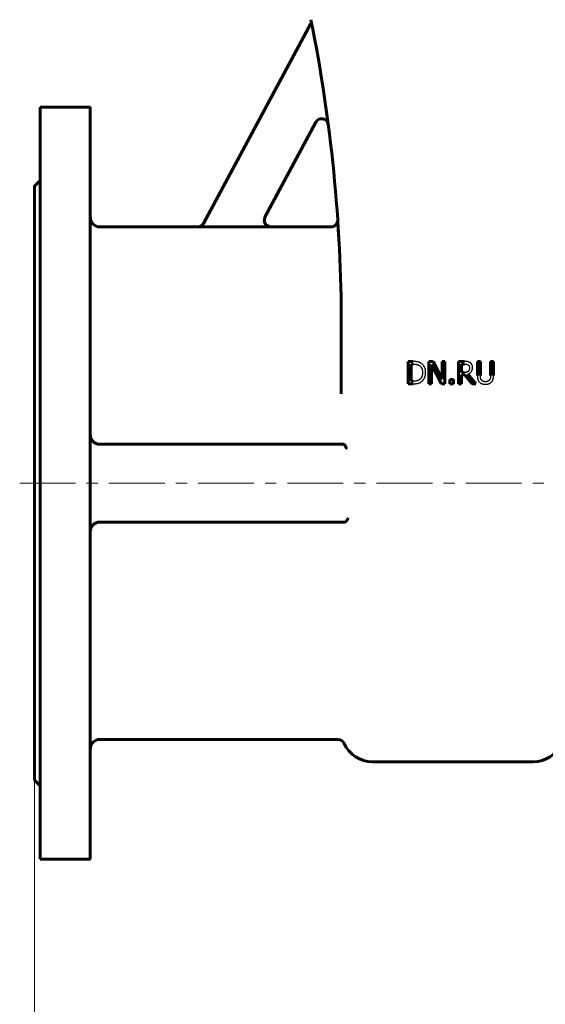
# Model space of a CAD drawing. Header units: millimetres. Extents: x 0 to 614, y 0 to 420.
# Tile 3 of 16: x 140 to 211, y 70 to 203. Entities that reach past the tile are written whole.
import ezdxf

# ---------------------------------------------------------------- set-up
doc = ezdxf.new("R2010")
doc.units = ezdxf.units.MM
for name, pattern in [('K5LT-1', [0]), ('K5LT_AXLED', [12, 7.5, -1.5, 1.5, -1.5]), ('K5LT_BASIC', [0]), ('K5LT_THIN', [0])]:
    doc.linetypes.add(name, pattern=pattern)
doc.layers.add('Системный слой', color=7, linetype='Continuous')
doc.layers.add('Системный слой (1)', color=7, linetype='Continuous', true_color=0x6c6c6c)
doc.styles.add('KDIMTEXTSTYLE', font='txt', dxfattribs={"width": 0.96, "oblique": 15, "height": 5})
doc.styles.add('KTEXTSTYLE', font='txt', dxfattribs={"width": 0.96, "height": 5})
doc.dimstyles.new('KDIMSTYLE (0.25)', dxfattribs={"dimtxt": 5, "dimasz": 1, "dimexe": 2, "dimexo": 0, "dimgap": 1, "dimtad": 1, "dimlfac": 4, "dimtxsty": 'KDIMTEXTSTYLE', "dimsah": 1, "dimcen": 0, "dimdle": 1, "dimadec": 0, "dimazin": 0, "dimtfac": 0.667, "dimtmove": 0, "dimatfit": 3, "dimfxl": 1, "dimtvp": 1, "dimtolj": 1, "dimtzin": 0, "dimarcsym": 0})

# ---------------------------------------------------------------- blocks, each defined once
blk = doc.blocks.new('U2')
at = {"layer": 'Системный слой (1)', "color": 143, "linetype": 'K5LT_BASIC', "lineweight": 60, "true_color": 0x33acca}
for p, q in [((182.99, 176.09), (182.99, 176.09)), ((182.99, 176.09), (182.99, 176.07)), ((182.99, 176.07), (182.99, 176.04)), ((182.99, 176.04), (182.99, 176.04)), ((182.99, 176.04), (182.99, 176.04))]:
    blk.add_line(p, q, dxfattribs=at)
blk = doc.blocks.new('U9')
at = {"layer": 'Системный слой (1)', "color": 143, "linetype": 'K5LT_BASIC', "lineweight": 60, "true_color": 0x33acca}
for p, q in [((149.72, 191.26), (149.72, 140.64)), ((149.72, 140.64), (149.72, 90.01))]:
    blk.add_line(p, q, dxfattribs=at)
blk = doc.blocks.new('U12')
at = {"layer": 'Системный слой (1)', "color": 143, "linetype": 'K5LT_BASIC', "lineweight": 60, "true_color": 0x33acca}
for p, q in [((142.22, 180.64), (142.22, 140.64)), ((142.22, 140.64), (142.22, 100.64))]:
    blk.add_line(p, q, dxfattribs=at)
blk = doc.blocks.new('U13')
at = {"layer": 'Системный слой (1)', "color": 143, "linetype": 'K5LT_BASIC', "lineweight": 60, "true_color": 0x33acca}
for p, q in [((142.97, 191.26), (142.97, 140.64)), ((142.97, 140.64), (142.97, 90.01))]:
    blk.add_line(p, q, dxfattribs=at)
blk = doc.blocks.new('U17')
at = {"layer": 'Системный слой (1)', "color": 143, "linetype": 'K5LT_BASIC', "lineweight": 60, "true_color": 0x33acca}
for p, q in [((173.18, 176.46), (173.09, 175.87)), ((173.09, 175.87), (173.34, 175.39)), ((173.34, 175.39), (173.88, 175.14)), ((173.88, 175.14), (173.97, 175.14))]:
    blk.add_line(p, q, dxfattribs=at)
blk = doc.blocks.new('U22')
at = {"layer": 'Системный слой (1)', "color": 143, "linetype": 'K5LT_BASIC', "lineweight": 60, "true_color": 0x33acca}
for p, q in [((164.14, 175.14), (150.97, 175.14)), ((182.09, 175.14), (173.97, 175.14))]:
    blk.add_line(p, q, dxfattribs=at)
blk = doc.blocks.new('D0')
at = {"layer": 'Системный слой (1)'}
for points in [[(147.22, 47.25), (146.72, 47.91), (147.22, 48.57), (142.22, 47.91)], [(249.72, 47.25), (254.72, 47.91), (249.72, 48.57), (250.22, 47.91)]]:
    blk.add_hatch(color=7, dxfattribs=at).paths.add_polyline_path(points)
at = {"layer": 'Системный слой (1)', "color": 7, "linetype": 'K5LT_THIN', "lineweight": 18, "true_color": 0xffffff}
for p, q in [((142.22, 100.64), (142.22, 45.91)), ((254.72, 100.64), (254.72, 45.91)), ((142.22, 47.91), (147.22, 48.57)), ((147.22, 47.25), (142.22, 47.91)), ((142.22, 47.91), (254.72, 47.91)), ((147.22, 48.57), (146.72, 47.91)), ((146.72, 47.91), (147.22, 47.25)), ((250.22, 47.91), (249.72, 48.57)), ((249.72, 48.57), (254.72, 47.91)), ((254.72, 47.91), (249.72, 47.25)), ((249.72, 47.25), (250.22, 47.91))]:
    blk.add_line(p, q, dxfattribs=at)
blk.add_wipeout([(193.06, 48.91), (193.06, 56.29), (203.45, 56.29), (203.45, 48.91)]).dxf.layer = 'Системный слой (1)'
at = {"layer": 'Системный слой (1)', "color": 7, "insert": (193.06, 55.49), "char_height": 5, "attachment_point": 1, "style": 'KTEXTSTYLE'}
blk.add_mtext('\\fArial|b0|c204|p34;\\H5.0;\\W1.000;\\Q15;\\fGOST Type AU|b0|i0|c204|p34;\\Q15;\\W0.960;450', dxfattribs=at)
blk = doc.blocks.new('KDIMARROW_01')
at = {"layer": 'Системный слой'}
blk.add_hatch(color=0, dxfattribs=at).paths.add_polyline_path([(-5, -0.66), (0, 0), (-5, 0.66), (-4.5, 0)])
at = {"layer": 'Системный слой', "color": 0, "linetype": 'K5LT_THIN', "lineweight": 18}
for p, q in [((-4.5, 0), (-5, 0.66)), ((-5, 0.66), (0, 0)), ((0, 0), (-5, -0.66)), ((-5, -0.66), (-4.5, 0))]:
    blk.add_line(p, q, dxfattribs=at)
at = {"layer": 'Системный слой (1)', "color": 0, "linetype": 'K5LT_THIN', "lineweight": 18}
blk.add_line((437.74, 140.64), (437.49, 140.64), dxfattribs=at)

msp = doc.modelspace()

# ---------------------------------------------------------------- linework, layer by layer
at = {"layer": 'Системный слой (1)', "color": 143, "linetype": 'K5LT_BASIC', "lineweight": 60, "true_color": 0x33acca}
for p, q in [((164.9246, 175.5945), (179.3802, 202.5196)), ((179.3802, 202.5196), (179.5089, 202.4505)), ((142.9727, 191.2608), (149.7227, 191.2608)), ((180.0339, 189.231), (173.1698, 176.446)), ((142.2227, 180.6358), (142.9727, 181.3858)), ((164.1312, 175.1198), (173.9623, 175.1198)), ((183.0104, 175.7665), (182.9885, 176.0947)), ((183.4727, 152.6471), (183.4727, 161.8417)), ((192.4486, 157.0149), (192.4486, 154.0149)), ((193.1318, 157.0149), (192.4486, 157.0149)), ((192.8473, 154.3601), (192.8473, 156.6696)), ((192.8473, 156.6696), (193.1512, 156.6696)), ((195.2469, 157.0149), (195.2469, 154.0149)), ((195.8133, 157.0149), (195.2469, 157.0149)), ((195.6188, 156.6016), (196.9462, 154.0149)), ((195.6188, 154.0149), (195.6188, 156.6016)), ((197.0216, 154.6397), (195.8133, 157.0149)), ((197.0216, 157.0149), (197.0216, 154.6397)), ((197.3935, 157.0149), (197.0216, 157.0149)), ((197.3935, 154.0149), (197.3935, 157.0149)), ((200.024, 157.0149), (199.2509, 157.0149)), ((199.2509, 157.0149), (199.2509, 154.0149)), ((199.6496, 156.6696), (200.0459, 156.6696)), ((199.6496, 155.5416), (199.6496, 156.6696)), ((201.7744, 157.0149), (201.7744, 155.1429)), ((202.1731, 157.0149), (201.7744, 157.0149)), ((202.1731, 155.1429), (202.1731, 157.0149)), ((203.9454, 157.0149), (203.5467, 157.0149)), ((203.5467, 157.0149), (203.5467, 155.1332)), ((203.9454, 155.1429), (203.9454, 157.0149)), ((199.9997, 155.5416), (199.6496, 155.5416)), ((199.6496, 155.2085), (200.1067, 155.2085)), ((199.6496, 154.0149), (199.6496, 155.2085)), ((200.1067, 155.2085), (201.0548, 154.0149)), ((201.5726, 154.0149), (200.5054, 155.3204)), ((192.4486, 154.0149), (193.1391, 154.0149)), ((193.1512, 154.3601), (192.8473, 154.3601)), ((195.2469, 154.0149), (195.6188, 154.0149)), ((196.9462, 154.0149), (197.3935, 154.0149)), ((198.0791, 154.5886), (198.0791, 154.0149)), ((198.5605, 154.5886), (198.0791, 154.5886)), ((198.0791, 154.0149), (198.5605, 154.0149)), ((198.5605, 154.0149), (198.5605, 154.5886)), ((199.2509, 154.0149), (199.6496, 154.0149)), ((201.0548, 154.0149), (201.5726, 154.0149)), ((150.9727, 145.8858), (183.704, 145.8858)), ((183.704, 145.8858), (183.75, 145.8858)), ((183.9239, 135.3858), (150.9727, 135.3858)), ((183.9239, 135.3858), (183.9249, 135.3858)), ((183.0251, 106.1358), (150.9727, 106.1358)), ((187.6727, 103.1358), (209.2727, 103.1358)), ((142.2227, 100.6358), (142.9727, 99.8858)), ((142.9727, 90.0108), (149.7227, 90.0108))]:
    msp.add_line(p, q, dxfattribs=at)
at = {"layer": 'Системный слой (1)', "color": 30, "linetype": 'K5LT_AXLED', "lineweight": 18, "true_color": 0xff8000}
msp.add_line((140.2227, 140.6358), (249.2227, 140.6358), dxfattribs=at)
at = {"layer": 'Системный слой (1)', "color": 143, "linetype": 'K5LT_BASIC', "lineweight": 60, "true_color": 0x33acca}
for centre, radius, start, end in [((-26.5273, 161.8417), 210, 0, 11.309932), ((180.8269, 188.8053), 0.9, 7.40896, 151.769278), ((150.9727, 176.3858), 1.25, 180, 270), ((-26.5273, 161.8417), 210, 3.875584, 3.891721), ((150.9727, 147.1358), 1.25, 199.801907, 270), ((150.9727, 134.1358), 1.25, 90, 160.198093), ((150.9727, 104.8858), 1.25, 90, 180), ((183.0251, 105.2358), 0.9, 24.315739, 90), ((187.6727, 107.3358), 4.2, 204.315739, 270), ((209.2727, 107.3358), 4.2, 270, 335.684261)]:
    msp.add_arc(centre, radius, start, end, dxfattribs=at)
at = {"layer": 'Системный слой (1)', "color": 7, "linetype": 'K5LT-1'}
for points, knots in [([(173.9623, 175.1198), (173.9256, 175.1199), (173.8523, 175.1245), (173.7767, 175.1386), (173.7194, 175.1534), (173.6794, 175.1653), (173.6405, 175.1796), (173.614, 175.1905), (173.5938, 175.1991), (173.5676, 175.2114), (173.5163, 175.2377), (173.4744, 175.2634), (173.4398, 175.2879), (173.4296, 175.2952), (173.4143, 175.3068), (173.3893, 175.3265), (173.3411, 175.3682), (173.2787, 175.4328), (173.2135, 175.5186), (173.168, 175.5957), (173.1372, 175.6609), (173.1221, 175.6991), (173.1136, 175.7234), (173.1095, 175.7353), (173.1035, 175.7542), (173.095, 175.7836), (173.0805, 175.8429), (173.072, 175.8965), (173.068, 175.9399), (173.0669, 175.9536), (173.0655, 175.9758), (173.0644, 176.0084), (173.065, 176.0716), (173.0729, 176.159), (173.095, 176.2628), (173.1273, 176.3588), (173.1545, 176.4175), (173.1698, 176.446)], [0, 0, 0, 0, 0.036776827, 0.073553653, 0.077340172, 0.096408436, 0.1154767, 0.118994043, 0.125173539, 0.137532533, 0.147987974, 0.183161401, 0.186905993, 0.190618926, 0.195803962, 0.206174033, 0.222563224, 0.259692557, 0.295606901, 0.330634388, 0.349320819, 0.368007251, 0.371644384, 0.375262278, 0.380703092, 0.391584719, 0.4060004, 0.442179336, 0.445947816, 0.44982217, 0.455959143, 0.46823309, 0.48242874, 0.519243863, 0.556058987, 0.588428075, 0.620797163, 0.620797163, 0.620797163, 0.620797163]), ([(164.9246, 175.5945), (164.9069, 175.5617), (164.8676, 175.4984), (164.7972, 175.4111), (164.7363, 175.3522), (164.6925, 175.3161), (164.6626, 175.293), (164.6119, 175.2577), (164.5522, 175.2234), (164.4917, 175.1951), (164.4571, 175.1811), (164.4028, 175.1614), (164.3594, 175.1488), (164.2892, 175.1335), (164.2242, 175.1232), (164.1622, 175.1198), (164.1312, 175.1198)], [0, 0, 0, 0, 0.037280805, 0.07456161, 0.112556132, 0.122011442, 0.131466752, 0.150377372, 0.18389922, 0.200608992, 0.217318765, 0.221228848, 0.258558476, 0.262371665, 0.293438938, 0.324506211, 0.324506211, 0.324506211, 0.324506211]), ([(194.2063, 156.7766), (194.1975, 156.7824), (194.1797, 156.7938), (194.143, 156.8156), (194.1042, 156.8365), (194.063, 156.8566), (194.0303, 156.8714), (193.9968, 156.8855), (193.9623, 156.899), (193.9269, 156.9119), (193.8907, 156.924), (193.8534, 156.9356), (193.8239, 156.944), (193.8028, 156.9497), (193.7866, 156.954), (193.766, 156.9591), (193.7404, 156.9649), (193.7148, 156.9701), (193.6893, 156.9749), (193.6557, 156.9808), (193.5969, 156.9897), (193.508, 156.9999), (193.4123, 157.0071), (193.3307, 157.0111), (193.2669, 157.0133), (193.2004, 157.0146), (193.1548, 157.0149), (193.1318, 157.0149)], [-1.16677901, -1.16677901, -1.16677901, -1.16677901, -1.12174252, -1.07670604, -0.98663308, -0.93916782, -0.89170257, -0.84423732, -0.79677207, -0.74930682, -0.70184157, -0.65437632, -0.60691107, -0.59229315, -0.57767524, -0.5484394, -0.51920357, -0.48996774, -0.46387054, -0.43777335, -0.38557896, -0.28918422, -0.19278948, -0.14459211, -0.09639474, -0.04819737, 0, 0, 0, 0]), ([(193.1512, 156.6696), (193.167, 156.6696), (193.1982, 156.6694), (193.244, 156.6684), (193.2886, 156.6668), (193.3301, 156.6645), (193.3686, 156.6617), (193.4045, 156.6586), (193.4393, 156.6549), (193.4718, 156.6508), (193.5021, 156.6464), (193.5303, 156.6418), (193.5577, 156.6368), (193.5794, 156.6323), (193.5959, 156.6286), (193.6112, 156.625), (193.6302, 156.6203), (193.6526, 156.6142), (193.675, 156.6077), (193.6973, 156.6008), (193.7267, 156.591), (193.7573, 156.5799), (193.8178, 156.5557), (193.8783, 156.527), (193.9289, 156.4986), (193.9438, 156.4897)], [-0.200223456, -0.200223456, -0.200223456, -0.200223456, -0.191348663, -0.182473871, -0.173599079, -0.164724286, -0.156839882, -0.148955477, -0.141071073, -0.133186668, -0.126149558, -0.119112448, -0.112075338, -0.105038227, -0.10187938, -0.098720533, -0.092402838, -0.086085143, -0.079767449, -0.073449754, -0.067132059, -0.05449667, -0.046870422, -0.013973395, 0, 0, 0, 0]), ([(193.9438, 156.4897), (193.96, 156.4798), (193.9916, 156.4591), (194.0248, 156.4342), (194.0565, 156.4086), (194.0798, 156.3881), (194.1059, 156.3631), (194.1248, 156.3436), (194.1432, 156.3235), (194.167, 156.2957), (194.1861, 156.2711), (194.2012, 156.2501), (194.2103, 156.2371), (194.2261, 156.2134), (194.241, 156.1889), (194.2692, 156.1391), (194.2951, 156.0854), (194.3218, 156.0165), (194.3361, 155.973), (194.3555, 155.9061), (194.3714, 155.8351), (194.3843, 155.7505), (194.3906, 155.6938), (194.3945, 155.6442), (194.3968, 155.6019), (194.3981, 155.5597), (194.3984, 155.5315), (194.3984, 155.5173)], [-0.374955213, -0.374955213, -0.374955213, -0.374955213, -0.356036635, -0.337118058, -0.333126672, -0.314929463, -0.305830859, -0.296732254, -0.287606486, -0.278480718, -0.260229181, -0.256532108, -0.252444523, -0.244269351, -0.227919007, -0.223648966, -0.186678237, -0.168192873, -0.149707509, -0.141167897, -0.098682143, -0.077439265, -0.056196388, -0.042147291, -0.028098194, -0.014049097, 0, 0, 0, 0]), ([(194.8141, 155.5124), (194.8141, 155.5331), (194.8136, 155.5741), (194.8112, 155.6348), (194.8071, 155.6944), (194.7998, 155.7694), (194.7872, 155.8581), (194.7671, 155.9569), (194.7422, 156.0497), (194.7144, 156.1321), (194.6841, 156.2067), (194.6522, 156.2741), (194.6172, 156.3387), (194.5893, 156.3844), (194.5441, 156.4533), (194.4765, 156.543), (194.365, 156.6576), (194.2711, 156.7326), (194.2162, 156.77), (194.2063, 156.7766)], [-0.387823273, -0.387823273, -0.387823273, -0.387823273, -0.373982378, -0.360141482, -0.346300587, -0.332459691, -0.306719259, -0.280978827, -0.256742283, -0.232505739, -0.21223913, -0.19197252, -0.171727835, -0.151483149, -0.147108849, -0.102245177, -0.055770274, -0.009942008, 0, 0, 0, 0]), ([(200.7874, 156.8568), (200.7706, 156.8677), (200.7366, 156.8882), (200.6986, 156.908), (200.6449, 156.9334), (200.5918, 156.9541), (200.5248, 156.9732), (200.49, 156.9808), (200.4695, 156.9845), (200.4608, 156.9861), (200.4435, 156.9888), (200.4167, 156.9928), (200.3726, 156.9983), (200.2971, 157.0059), (200.1811, 157.013), (200.0793, 157.0149), (200.024, 157.0149)], [-0.264188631, -0.264188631, -0.264188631, -0.264188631, -0.243054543, -0.221920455, -0.217669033, -0.177940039, -0.158613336, -0.139286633, -0.137873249, -0.13504648, -0.129392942, -0.118085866, -0.105398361, -0.082665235, -0.042482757, 0, 0, 0, 0]), ([(200.0459, 156.6696), (200.056, 156.6696), (200.0762, 156.6695), (200.1057, 156.6689), (200.1345, 156.6679), (200.1612, 156.6665), (200.186, 156.6649), (200.2091, 156.663), (200.2314, 156.6608), (200.2523, 156.6583), (200.2717, 156.6557), (200.2957, 156.652), (200.3232, 156.647), (200.3537, 156.6401), (200.382, 156.6323), (200.4094, 156.6234), (200.4302, 156.6154), (200.4622, 156.6019), (200.4914, 156.5871), (200.5159, 156.5718), (200.5224, 156.5675)], [-0.17270588, -0.17270588, -0.17270588, -0.17270588, -0.164641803, -0.156577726, -0.148513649, -0.140449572, -0.133300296, -0.12615102, -0.119001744, -0.111852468, -0.105488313, -0.099124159, -0.086395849, -0.075006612, -0.063617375, -0.052228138, -0.040838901, -0.036713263, -0.009809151, 0, 0, 0, 0]), ([(200.5224, 156.5675), (200.5303, 156.5622), (200.5456, 156.5512), (200.5614, 156.5382), (200.5825, 156.5195), (200.6071, 156.4944), (200.637, 156.455), (200.6575, 156.4194), (200.6714, 156.3888), (200.6837, 156.3574), (200.6919, 156.3302), (200.701, 156.2918), (200.7083, 156.25), (200.7117, 156.2026), (200.712, 156.1749), (200.712, 156.1688)], [-0.133910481, -0.133910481, -0.133910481, -0.133910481, -0.125731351, -0.117552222, -0.115894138, -0.100560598, -0.085684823, -0.070497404, -0.062903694, -0.055309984, -0.040312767, -0.037997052, -0.02133731, -0.004677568, 0, 0, 0, 0]), ([(201.1277, 156.2004), (201.1277, 156.2108), (201.1275, 156.2313), (201.1263, 156.2619), (201.1242, 156.2924), (201.1213, 156.3212), (201.1178, 156.3484), (201.1138, 156.3738), (201.109, 156.3992), (201.1036, 156.4234), (201.0987, 156.4426), (201.0945, 156.4574), (201.0906, 156.4704), (201.0838, 156.4915), (201.0736, 156.5195), (201.0589, 156.5532), (201.0435, 156.5838), (201.0266, 156.6128), (201.0119, 156.636), (200.9984, 156.6556), (200.9887, 156.669), (200.98, 156.6805), (200.9649, 156.6999), (200.9481, 156.7197), (200.9196, 156.7503), (200.8717, 156.7968), (200.8226, 156.8341), (200.7874, 156.8568)], [-0.317196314, -0.317196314, -0.317196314, -0.317196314, -0.301958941, -0.286721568, -0.271484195, -0.256246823, -0.243432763, -0.230618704, -0.217804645, -0.204990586, -0.193603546, -0.187910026, -0.182216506, -0.173721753, -0.156732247, -0.142272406, -0.127812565, -0.116578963, -0.105345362, -0.099088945, -0.092832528, -0.088702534, -0.08457254, -0.068052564, -0.062304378, -0.041952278, 0, 0, 0, 0]), ([(194.3984, 155.5173), (194.3984, 155.5005), (194.398, 155.4672), (194.3964, 155.4181), (194.3936, 155.37), (194.3899, 155.3247), (194.3852, 155.2821), (194.378, 155.2283), (194.3671, 155.1657), (194.351, 155.096), (194.333, 155.0346), (194.3133, 154.9791), (194.2923, 154.929), (194.2691, 154.8815), (194.2353, 154.8212), (194.186, 154.7485), (194.1162, 154.6687), (194.0458, 154.6061), (193.9985, 154.5717), (193.9802, 154.5594)], [-0.452495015, -0.452495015, -0.452495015, -0.452495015, -0.436047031, -0.419599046, -0.403151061, -0.386703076, -0.371728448, -0.356753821, -0.326804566, -0.299259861, -0.271715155, -0.247850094, -0.223985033, -0.200484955, -0.176984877, -0.129984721, -0.079421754, -0.029598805, 0, 0, 0, 0]), ([(194.2015, 154.2555), (194.244, 154.2836), (194.2887, 154.3174), (194.37, 154.3882), (194.4143, 154.4325), (194.457, 154.4816), (194.4742, 154.502), (194.5044, 154.5395), (194.5455, 154.5957), (194.5837, 154.6552), (194.6129, 154.7054), (194.6409, 154.7569), (194.6738, 154.8236), (194.7082, 154.9056), (194.7373, 154.9887), (194.7551, 155.0505), (194.7785, 155.1432), (194.8026, 155.2721), (194.8132, 155.4156), (194.8141, 155.4982), (194.8141, 155.5124)], [-0.457315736, -0.457315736, -0.457315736, -0.457315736, -0.405205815, -0.399759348, -0.346887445, -0.341365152, -0.334277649, -0.320102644, -0.293229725, -0.26561826, -0.251812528, -0.238006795, -0.210395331, -0.182783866, -0.156025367, -0.129266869, -0.124053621, -0.069295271, -0.011911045, 0, 0, 0, 0]), ([(200.5418, 155.6972), (200.5281, 155.6835), (200.5122, 155.6694), (200.488, 155.6509), (200.4749, 155.6416), (200.459, 155.6314), (200.4503, 155.6263), (200.4444, 155.6229), (200.4401, 155.6205), (200.434, 155.6172), (200.4267, 155.6134), (200.4171, 155.6086), (200.4053, 155.6031), (200.3928, 155.5978), (200.3817, 155.5934), (200.3721, 155.5899), (200.3629, 155.5867), (200.3546, 155.584), (200.3473, 155.5818), (200.3387, 155.5792), (200.3295, 155.5767), (200.3203, 155.5744), (200.3129, 155.5727), (200.3071, 155.5714), (200.3018, 155.5703), (200.2969, 155.5693), (200.2926, 155.5684), (200.2882, 155.5675), (200.2809, 155.566), (200.2707, 155.5641), (200.2546, 155.5612), (200.2355, 155.5581), (200.2074, 155.5541), (200.1799, 155.5508), (200.1532, 155.5482), (200.1175, 155.5452), (200.0773, 155.543), (200.0384, 155.5419), (200.0163, 155.5416), (200.0052, 155.5416), (199.9997, 155.5416)], [-0.138718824, -0.138718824, -0.138718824, -0.138718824, -0.132322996, -0.131657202, -0.128521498, -0.126953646, -0.125385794, -0.125155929, -0.124696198, -0.123776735, -0.122857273, -0.121937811, -0.120098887, -0.118259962, -0.116859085, -0.115458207, -0.11405733, -0.112656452, -0.111509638, -0.110362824, -0.108069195, -0.106094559, -0.104119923, -0.102145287, -0.100170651, -0.098686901, -0.097203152, -0.095719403, -0.094235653, -0.089809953, -0.085384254, -0.077991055, -0.070597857, -0.057340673, -0.050712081, -0.04408349, -0.022041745, -0.011020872, -0.005510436, 0, 0, 0, 0]), ([(200.5054, 155.3204), (200.5284, 155.3289), (200.5734, 155.3473), (200.6207, 155.3701), (200.6838, 155.4036), (200.7582, 155.4499), (200.8359, 155.5133), (200.8911, 155.5676), (200.9407, 155.6231), (200.9842, 155.6812), (201.0198, 155.7409), (201.0501, 155.7998), (201.0816, 155.8785), (201.1008, 155.951), (201.1124, 156.0102), (201.1192, 156.0535), (201.1246, 156.1069), (201.1268, 156.1489), (201.1276, 156.1782), (201.1277, 156.193), (201.1277, 156.2004)], [-0.242803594, -0.242803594, -0.242803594, -0.242803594, -0.228120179, -0.213436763, -0.21050008, -0.183310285, -0.157453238, -0.14489377, -0.132334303, -0.108410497, -0.09758135, -0.086752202, -0.065093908, -0.042917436, -0.039817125, -0.028177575, -0.016538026, -0.008269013, -0.004134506, 0, 0, 0, 0]), ([(200.712, 156.1688), (200.712, 156.1597), (200.7118, 156.1417), (200.7108, 156.115), (200.7092, 156.0888), (200.707, 156.064), (200.7043, 156.0405), (200.7, 156.0107), (200.6935, 155.9758), (200.6838, 155.9367), (200.6728, 155.9016), (200.6605, 155.8692), (200.6428, 155.8299), (200.6166, 155.7841), (200.5864, 155.744), (200.5607, 155.7156), (200.5482, 155.7032), (200.5418, 155.6972)], [-0.153701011, -0.153701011, -0.153701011, -0.153701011, -0.146890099, -0.140079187, -0.133268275, -0.126457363, -0.120200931, -0.1139445, -0.101431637, -0.089803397, -0.078175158, -0.067754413, -0.057333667, -0.037097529, -0.016861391, -0.008430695, 0, 0, 0, 0]), ([(201.7744, 155.1429), (201.7744, 155.1248), (201.7747, 155.0887), (201.7761, 155.0357), (201.7785, 154.984), (201.7818, 154.9356), (201.7857, 154.8905), (201.7918, 154.8342), (201.7992, 154.7816), (201.8079, 154.7326), (201.8147, 154.6988), (201.8221, 154.6659), (201.8298, 154.635), (201.8379, 154.606), (201.8462, 154.5788), (201.8553, 154.5522), (201.865, 154.5263), (201.8754, 154.5008), (201.8901, 154.4679), (201.9182, 154.4122), (201.965, 154.3376), (202.018, 154.273), (202.0519, 154.238), (202.0613, 154.2288)], [-0.21162953, -0.21162953, -0.21162953, -0.21162953, -0.202529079, -0.193428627, -0.184328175, -0.175227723, -0.167070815, -0.158913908, -0.142600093, -0.135238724, -0.127877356, -0.120515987, -0.113154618, -0.106538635, -0.099922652, -0.093306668, -0.086690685, -0.080193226, -0.073695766, -0.060700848, -0.035047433, -0.009394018, 0, 0, 0, 0]), ([(202.302, 154.5376), (202.2942, 154.5493), (202.2794, 154.5733), (202.2648, 154.6008), (202.2512, 154.6289), (202.2385, 154.6578), (202.2276, 154.6877), (202.2209, 154.7086), (202.2161, 154.7242), (202.2102, 154.7458), (202.2049, 154.7678), (202.2012, 154.7859), (202.1984, 154.8006), (202.1945, 154.8226), (202.1909, 154.8466), (202.1876, 154.8717), (202.1846, 154.8975), (202.1811, 154.933), (202.1776, 154.9798), (202.1754, 155.0228), (202.1742, 155.0585), (202.1736, 155.0859), (202.1732, 155.1141), (202.1731, 155.1333), (202.1731, 155.1429)], [-0.563517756, -0.563517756, -0.563517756, -0.563517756, -0.519918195, -0.476318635, -0.467303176, -0.4231448, -0.378986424, -0.369859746, -0.356337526, -0.329293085, -0.302248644, -0.288726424, -0.275204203, -0.258293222, -0.224471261, -0.20756028, -0.190649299, -0.156827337, -0.117620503, -0.078413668, -0.058810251, -0.039206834, -0.019603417, 0, 0, 0, 0]), ([(203.5467, 155.1332), (203.5467, 155.1211), (203.5466, 155.0972), (203.5459, 155.062), (203.5448, 155.0277), (203.5432, 154.9944), (203.5412, 154.9624), (203.538, 154.921), (203.5341, 154.8838), (203.5297, 154.8506), (203.5266, 154.8294), (203.5232, 154.8088), (203.5195, 154.7891), (203.5156, 154.77), (203.5112, 154.7515), (203.5065, 154.7334), (203.5013, 154.7154), (203.4956, 154.6976), (203.4875, 154.6743), (203.4798, 154.6546), (203.4631, 154.616), (203.4444, 154.5795), (203.424, 154.5469), (203.4179, 154.5376)], [-0.142838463, -0.142838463, -0.142838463, -0.142838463, -0.136346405, -0.129854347, -0.123362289, -0.116870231, -0.110378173, -0.103886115, -0.090901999, -0.085852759, -0.080803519, -0.075754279, -0.070705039, -0.065891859, -0.061078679, -0.056265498, -0.051452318, -0.046639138, -0.041825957, -0.032199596, -0.030131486, -0.008810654, 0, 0, 0, 0]), ([(203.6585, 154.2288), (203.6709, 154.2406), (203.6948, 154.2649), (203.7193, 154.2931), (203.7529, 154.335), (203.7933, 154.3931), (203.8327, 154.4686), (203.8591, 154.5333), (203.8762, 154.5836), (203.8907, 154.6359), (203.9033, 154.6894), (203.9141, 154.7444), (203.9254, 154.814), (203.9403, 154.9405), (203.9454, 155.0578), (203.9454, 155.1429)], [-0.328980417, -0.328980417, -0.328980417, -0.328980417, -0.309924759, -0.290869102, -0.286887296, -0.249277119, -0.210868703, -0.191664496, -0.172460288, -0.153386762, -0.134313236, -0.116182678, -0.098052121, -0.066915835, 0, 0, 0, 0]), ([(193.1391, 154.0149), (193.1582, 154.0149), (193.1963, 154.0151), (193.2523, 154.016), (193.3068, 154.0176), (193.3596, 154.0197), (193.4104, 154.0225), (193.4761, 154.0271), (193.5417, 154.0332), (193.6068, 154.0412), (193.6579, 154.0486), (193.6985, 154.0556), (193.7296, 154.0616), (193.7496, 154.0658), (193.7669, 154.0697), (193.7861, 154.0743), (193.8071, 154.0797), (193.8297, 154.086), (193.854, 154.0932), (193.8967, 154.1069), (193.9576, 154.1293), (194.0563, 154.1723), (194.1375, 154.216), (194.1939, 154.2508), (194.2015, 154.2555)], [-0.802402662, -0.802402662, -0.802402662, -0.802402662, -0.770286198, -0.738169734, -0.70605327, -0.673936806, -0.641820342, -0.609703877, -0.545470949, -0.506394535, -0.46731812, -0.428241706, -0.408703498, -0.389165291, -0.376788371, -0.36441145, -0.33965761, -0.322927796, -0.306197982, -0.276828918, -0.212636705, -0.148444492, -0.020060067, 0, 0, 0, 0]), ([(193.9802, 154.5594), (193.9636, 154.5477), (193.9296, 154.5254), (193.8907, 154.5033), (193.8331, 154.4733), (193.7881, 154.4538), (193.74, 154.4367), (193.7191, 154.4296), (193.693, 154.4216), (193.6632, 154.4134), (193.6342, 154.4063), (193.6034, 154.3997), (193.5598, 154.3914), (193.5147, 154.3841), (193.4678, 154.3779), (193.4318, 154.3737), (193.395, 154.3702), (193.3538, 154.3668), (193.308, 154.3639), (193.2569, 154.3617), (193.2046, 154.3604), (193.1691, 154.3601), (193.1512, 154.3601)], [-0.212320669, -0.212320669, -0.212320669, -0.212320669, -0.195985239, -0.179649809, -0.176267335, -0.143581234, -0.140197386, -0.135455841, -0.125972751, -0.118536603, -0.111100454, -0.102640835, -0.094181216, -0.077261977, -0.068802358, -0.060342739, -0.05188312, -0.0434235, -0.032567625, -0.02171175, -0.010855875, 0, 0, 0, 0]), ([(202.0613, 154.2288), (202.0739, 154.2162), (202.0997, 154.1919), (202.1298, 154.1671), (202.161, 154.1432), (202.1862, 154.1254), (202.2168, 154.1059), (202.2355, 154.0948), (202.2525, 154.0852), (202.2735, 154.0738), (202.3038, 154.0587), (202.341, 154.0422), (202.3703, 154.0305), (202.39, 154.0233), (202.3992, 154.0201), (202.4099, 154.0164), (202.425, 154.0114), (202.4521, 154.003), (202.4872, 153.9934), (202.5324, 153.9828), (202.5976, 153.9702), (202.699, 153.9565), (202.7999, 153.9516), (202.8587, 153.9517)], [-0.529439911, -0.529439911, -0.529439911, -0.529439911, -0.488562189, -0.447684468, -0.439400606, -0.397649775, -0.376774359, -0.355898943, -0.3474219, -0.331826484, -0.30063565, -0.269444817, -0.238253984, -0.227168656, -0.221625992, -0.216083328, -0.201813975, -0.187544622, -0.159005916, -0.135008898, -0.111011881, -0.058786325, 0, 0, 0, 0]), ([(202.8587, 154.292), (202.8489, 154.292), (202.8294, 154.2922), (202.8006, 154.2933), (202.7724, 154.295), (202.7457, 154.2974), (202.7205, 154.3003), (202.6885, 154.3048), (202.6369, 154.3144), (202.5722, 154.3322), (202.5055, 154.3596), (202.448, 154.3917), (202.3969, 154.4291), (202.3519, 154.4718), (202.3214, 154.5091), (202.3057, 154.5318), (202.302, 154.5376)], [-0.266337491, -0.266337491, -0.266337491, -0.266337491, -0.256397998, -0.246458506, -0.236519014, -0.226579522, -0.217469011, -0.2083585, -0.190137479, -0.156354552, -0.125953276, -0.096394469, -0.067210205, -0.03802594, -0.009407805, 0, 0, 0, 0]), ([(203.4179, 154.5376), (203.4124, 154.5292), (203.4009, 154.513), (203.3872, 154.4959), (203.3664, 154.472), (203.3367, 154.4423), (203.2966, 154.4113), (203.2612, 154.3887), (203.2334, 154.3733), (203.2091, 154.3615), (203.189, 154.3528), (203.1692, 154.3447), (203.1444, 154.3356), (203.1161, 154.3266), (203.072, 154.3145), (203.0317, 154.3062), (202.9661, 154.2967), (202.9161, 154.2927), (202.8696, 154.292), (202.8587, 154.292)], [-0.175681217, -0.175681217, -0.175681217, -0.175681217, -0.166636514, -0.157591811, -0.155690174, -0.13770429, -0.119196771, -0.109943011, -0.100689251, -0.091561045, -0.086996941, -0.082432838, -0.0738388, -0.065244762, -0.058339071, -0.037101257, -0.033020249, -0.007701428, 0, 0, 0, 0]), ([(202.8587, 153.9517), (202.8735, 153.9517), (202.9028, 153.9519), (202.9461, 153.9533), (202.9884, 153.9555), (203.0281, 153.9586), (203.0653, 153.9623), (203.112, 153.9681), (203.1559, 153.9751), (203.197, 153.9834), (203.2256, 153.9899), (203.2535, 153.9971), (203.305, 154.0118), (203.3519, 154.0289), (203.3969, 154.0486), (203.4263, 154.0624), (203.4509, 154.0752), (203.4991, 154.1023), (203.5633, 154.1442), (203.6237, 154.195), (203.6549, 154.2252), (203.6585, 154.2288)], [-0.218219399, -0.218219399, -0.218219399, -0.218219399, -0.209378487, -0.200537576, -0.191696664, -0.182855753, -0.174861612, -0.166867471, -0.15087919, -0.143586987, -0.136294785, -0.129002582, -0.121710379, -0.094821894, -0.088099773, -0.081377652, -0.067933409, -0.065110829, -0.035399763, -0.004122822, 0, 0, 0, 0])]:
    msp.add_open_spline(points, degree=3, knots=knots, dxfattribs=at)
at = {"layer": 'Системный слой (1)', "color": 143, "linetype": 'K5LT_BASIC', "lineweight": 60, "true_color": 0x33acca}
for points, knots in [([(164.14, 175.1358), (164.3248, 175.1358), (164.6474, 175.2388), (164.8674, 175.488), (164.9329, 175.6101)], [0, 0, 0, 0, 0.57142773, 1, 1, 1, 1]), ([(182.9887, 176.0923), (182.9887, 176.0924), (182.9887, 176.0923), (182.9888, 176.0902), (182.9889, 176.0898), (182.9889, 176.0888), (182.989, 176.0881), (182.9891, 176.0861), (182.9891, 176.0857), (182.9891, 176.0853), (182.9891, 176.0853), (182.9891, 176.0848), (182.9892, 176.0844), (182.9892, 176.0834), (182.9892, 176.0829), (182.9893, 176.0822), (182.9893, 176.082), (182.9893, 176.081), (182.9894, 176.0801), (182.9895, 176.0782), (182.9895, 176.0773), (182.9896, 176.0754), (182.9896, 176.0743), (182.9897, 176.0717), (182.9898, 176.0701), (182.9899, 176.0666), (182.99, 176.0648), (182.9901, 176.0615), (182.9901, 176.06), (182.9902, 176.0556), (182.9903, 176.0525), (182.9904, 176.0463), (182.9904, 176.0431), (182.9904, 176.0335), (182.9904, 176.027), (182.9901, 176.0124), (182.9898, 176.0043), (182.9887, 175.98), (182.9875, 175.9638), (182.9826, 175.9154), (182.9776, 175.8833), (182.9626, 175.8117), (182.9516, 175.7724), (182.9245, 175.6959), (182.9085, 175.6586), (182.8719, 175.5873), (182.8515, 175.5534), (182.8072, 175.4899), (182.7834, 175.4603), (182.7321, 175.4043), (182.7045, 175.3779), (182.6441, 175.3269), (182.6111, 175.3026), (182.5412, 175.258), (182.5044, 175.2378), (182.4282, 175.2025), (182.3889, 175.1874), (182.3093, 175.1629), (182.2691, 175.1535), (182.1828, 175.1394), (182.1366, 175.1356), (182.0905, 175.1356)], [0, 0, 0, 0, 1.02747154, 1.02747154, 1.38640293, 1.38640293, 1.71219932, 1.71219932, 1.7931384, 1.7931384, 1.79364842, 1.79364842, 1.87509752, 1.87509752, 1.93195563, 1.93195563, 1.95654661, 1.95654661, 2.03799571, 2.03799571, 2.09764741, 2.09764741, 2.1572991, 2.1572991, 2.23022194, 2.23022194, 2.30314477, 2.30314477, 2.35849462, 2.35849462, 2.46919431, 2.46919431, 2.58243608, 2.58243608, 2.80891961, 2.80891961, 3.09117902, 3.09117902, 3.65569784, 3.65569784, 4.78473548, 4.78473548, 6.19837825, 6.19837825, 7.60656939, 7.60656939, 8.9803208, 8.9803208, 10.29792705, 10.29792705, 11.62045585, 11.62045585, 13.04465453, 13.04465453, 14.50132572, 14.50132572, 15.96172555, 15.96172555, 17.39463313, 17.39463313, 19, 19, 19, 19]), ([(183.1728, 173.0575), (183.1659, 173.1857), (183.1592, 173.3099), (183.1459, 173.5507), (183.1394, 173.6671), (183.1266, 173.892), (183.1204, 174.0005), (183.1136, 174.1159), (183.113, 174.1267), (183.1118, 174.1472), (183.1113, 174.1569), (183.1105, 174.1694), (183.1104, 174.1723), (183.11, 174.1785), (183.1098, 174.1818), (183.1095, 174.1861), (183.1095, 174.187), (183.1094, 174.1881), (183.1094, 174.1884), (183.1094, 174.1889), (183.1094, 174.1891), (183.1093, 174.1895), (183.1093, 174.1897), (183.1093, 174.1901), (183.1093, 174.1904), (183.1092, 174.1911), (183.1092, 174.1917), (183.1091, 174.1932), (183.1091, 174.1942), (183.1089, 174.1973), (183.1088, 174.1993), (183.1084, 174.2055), (183.1082, 174.2095), (183.1075, 174.2217), (183.107, 174.2297), (183.1056, 174.2538), (183.1046, 174.2698), (183.1034, 174.2898), (183.1032, 174.2941), (183.1013, 174.3253), (183.0997, 174.3525), (183.0945, 174.4407), (183.0909, 174.5005), (183.0848, 174.6015), (183.0808, 174.6663), (183.0783, 174.7073)], [0, 0, 0, 0, 5.28278845, 5.28278845, 10.56557689, 10.56557689, 15.84836534, 15.84836534, 16.39519449, 16.39519449, 16.89297098, 16.89297098, 17.03825388, 17.03825388, 17.21136861, 17.21136861, 17.25797194, 17.25797194, 17.27051779, 17.27051779, 17.28306363, 17.28306363, 17.29114873, 17.29114873, 17.30508856, 17.30508856, 17.33185302, 17.33185302, 17.38482436, 17.38482436, 17.49048825, 17.49048825, 17.70125843, 17.70125843, 18.1216836, 18.1216836, 18.96030357, 18.96030357, 19.18300923, 19.18300923, 20.63308276, 20.63308276, 23.96971966, 23.96971966, 26.41394223, 26.41394223, 26.41394223, 26.41394223]), ([(149.7227, 147.1003), (149.7227, 147.0481), (149.7296, 146.9678), (149.7558, 146.838), (149.779, 146.7613), (149.7966, 146.7124)], [0, 0, 0, 0, 2.49679435, 3.7759304, 6, 6, 6, 6]), ([(184.2001, 145.2858), (184.1897, 145.3056), (184.1661, 145.3509), (184.1262, 145.428), (184.0831, 145.5096), (184.0421, 145.5835), (184.012, 145.634), (183.9765, 145.6906), (183.9411, 145.742), (183.8986, 145.7937), (183.8627, 145.8307), (183.8264, 145.86), (183.7876, 145.8807), (183.7629, 145.8858), (183.75, 145.8858)], [0, 0, 0, 0, 1.37498183, 2.92060122, 4.47052293, 5.85315281, 6.96895778, 7.35015842, 9.22124996, 10.28052525, 11.28989879, 12.53493797, 13.67734538, 15, 15, 15, 15]), ([(183.9249, 135.3858), (183.933, 135.3862), (183.945, 135.3872), (183.9611, 135.3902), (183.9732, 135.3934), (183.9854, 135.3976), (183.9977, 135.4026), (184.01, 135.4085), (184.0225, 135.4152), (184.0351, 135.4228), (184.0477, 135.4312), (184.0602, 135.4403), (184.0765, 135.4531), (184.0963, 135.4706), (184.1154, 135.4894), (184.13, 135.5048), (184.147, 135.5237), (184.1631, 135.543), (184.1781, 135.5622), (184.1865, 135.5732), (184.1997, 135.5909), (184.2143, 135.6115), (184.2319, 135.6375), (184.2515, 135.6676), (184.2703, 135.698), (184.2871, 135.7262), (184.3055, 135.7577), (184.327, 135.7959), (184.3565, 135.8501), (184.3804, 135.895), (184.3974, 135.9272), (184.4023, 135.9366)], [0, 0, 0, 0, 1.35343804, 2.0255026, 2.69619261, 3.36600303, 4.03865634, 4.71448189, 5.39832387, 6.08939279, 6.78455775, 7.47738431, 8.16305333, 9.52337473, 10.84825646, 11.49704082, 12.13153385, 13.95673517, 14.53067882, 15.09158514, 15.63916524, 17.2389107, 18.21955462, 19.56539648, 21.73141944, 22.62422382, 23.55176681, 26.11859539, 27.80686243, 30.77723401, 32, 32, 32, 32]), ([(149.7227, 134.1713), (149.7227, 134.2236), (149.7296, 134.3039), (149.7558, 134.4336), (149.779, 134.5104), (149.7966, 134.5593)], [0, 0, 0, 0, 2.49679435, 3.7759304, 6, 6, 6, 6])]:
    msp.add_open_spline(points, degree=3, knots=knots, dxfattribs=at)

# ---------------------------------------------------------------- block references
at = {"layer": 'Системный слой (1)'}
for name in ['U13', 'U9', 'U12', 'U17', 'U22', 'U2']:
    msp.add_blockref(name, (0, 0), dxfattribs=at)

# ---------------------------------------------------------------- next in the draw order: dimensions: what is measured, and where the dimension line sits
at = {"layer": 'Системный слой (1)', "color": 7}
dim = msp.add_linear_dim(base=(142.2227, 47.9074), p1=(254.7227, 100.6358), p2=(142.2227, 100.6358), dimstyle='KDIMSTYLE (0.25)', override={"dimexo": 0, "dimpost": '\\fGOST Type AU|b0|c204|p34;\\H5.0;\\W0.960;\\Q15;<>', "dimblk1": 'KDIMARROW_01', "dimblk2": 'KDIMARROW_01', "dimse1": 0, "dimse2": 0, "dimclrt": 7, "dimtol": 1, "dimtp": 0, "dimtm": 0, "dimtdec": 5, "dimtolj": 1}, dxfattribs=at)
dim.commit()
dim.dimension.update_dxf_attribs({"geometry": 'D0', "text_midpoint": (198.4727, 47.9074), "dimtype": 160})

doc.saveas('drawing.dxf')
